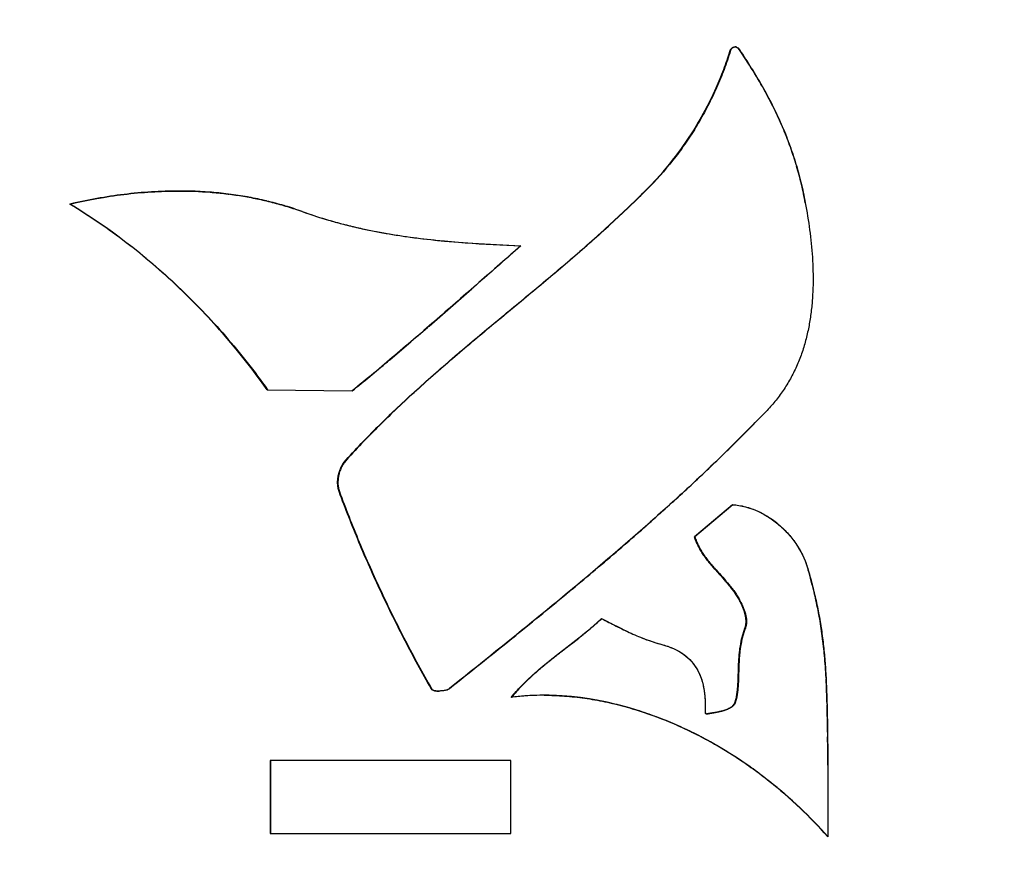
# Model space of a CAD drawing. Header units: inches. Extents: x 0 to 34, y 0 to 22.
# Tile 21 of 37: x 12.916 to 13.124, y 17.643 to 17.819. Entities that reach past the tile are written whole.
import ezdxf

# ---------------------------------------------------------------- set-up
doc = ezdxf.new("R2010")
doc.units = ezdxf.units.IN
doc.header["$LTSCALE"] = 1.87
doc.header["$MEASUREMENT"] = 0
doc.layers.get('0').update_dxf_attribs({"linetype": 'CONTINUOUS'})
doc.layers.add('DIMENSIONS', color=7, linetype='CONTINUOUS')
doc.styles.get("Standard").update_dxf_attribs({"font": 'txt', "width": 0.8})
doc.dimstyles.new('DIMSTYLE_1', dxfattribs={"dimtxt": 0.125, "dimasz": 0.18, "dimexe": 0.125, "dimexo": 0.0625, "dimgap": 0.0625, "dimtad": 0, "dimtih": 1, "dimtoh": 1, "dimzin": 0, "dimdsep": 46, "dimtxsty": 'STANDARD', "dimblk": '_FILLED', "dimblk1": '_FILLED', "dimblk2": '_FILLED', "dimcen": 0.09, "dimazin": 0, "dimtp": 0.01, "dimtm": 0.01, "dimtfac": 1, "dimtofl": 0, "dimtmove": 0, "dimatfit": 3, "dimldrblk": '_FILLED', "dimfxl": 1, "dimtolj": 1, "dimtzin": 0, "dimarcsym": 0})

# ---------------------------------------------------------------- blocks, each defined once
blk = doc.blocks.new('_FILLED')
at = {"color": 0, "linetype": 'BYBLOCK'}
blk.add_solid([(0, 0), (-1, 0.1736111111), (-1, -0.1736111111)], dxfattribs=at)
blk = doc.blocks.new('*D23')
at = {"layer": 'DIMENSIONS', "color": 2, "linetype": 'CONTINUOUS'}
for p, q in [((13.4374923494, 18.0679691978), (10.8619420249, 18.0679691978)), ((10.9869420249, 18.0679691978), (10.9869420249, 17.5988747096)), ((10.9869420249, 16.8797802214), (10.9869420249, 17.3488747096)), ((13.4374923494, 16.8797802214), (10.8619420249, 16.8797802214))]:
    blk.add_line(p, q, dxfattribs=at)
at = {"layer": 'DIMENSIONS', "color": 2, "linetype": 'CONTINUOUS', "xscale": 0.18, "yscale": 0.18, "zscale": 0.18}
for p, rotation in [((10.9869420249, 18.0679691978), 90), ((10.9869420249, 16.8797802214), 270)]:
    blk.add_blockref('_FILLED', p, dxfattribs=dict(at, rotation=rotation))
at = {"layer": 'DIMENSIONS', "color": 2, "linetype": 'CONTINUOUS', "insert": (10.9869420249, 17.5363747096), "char_height": 0.125, "width": 1.525, "attachment_point": 2, "line_spacing_factor": 0.9}
blk.add_mtext('(30.18{\\ftxt.shx;\\W1.000000;\\H0.125000; }[1.188])', dxfattribs=at)

msp = doc.modelspace()

# ---------------------------------------------------------------- linework, layer by layer
at = {"color": 7, "linetype": 'CONTINUOUS'}
for p, q in [((13.0657559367, 17.8128286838), (13.0658212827, 17.8128286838)), ((13.0668997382, 17.8136268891), (13.0674606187, 17.8133835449)), ((13.0487423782, 17.7841553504), (13.0488077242, 17.7841553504)), ((12.9261559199, 17.780399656), (12.9262212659, 17.780399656)), ((12.9678836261, 17.7411489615), (12.9679489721, 17.7411489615)), ((12.9678836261, 17.7411489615), (12.9858437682, 17.740907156)), ((12.984541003, 17.7263068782), (12.984606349, 17.7263068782)), ((12.9830691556, 17.7196370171), (12.9831345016, 17.7196370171)), ((13.066238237, 17.7168472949), (13.0582179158, 17.7100786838)), ((13.0662967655, 17.7168415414), (13.0582832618, 17.7100786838)), ((13.0582179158, 17.7100786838), (13.0582832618, 17.7100786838)), ((13.0678084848, 17.6964797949), (13.0678738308, 17.6964797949)), ((13.0688964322, 17.6907395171), (13.0689617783, 17.6907395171)), ((13.0025274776, 17.6779714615), (13.0025928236, 17.6779714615)), ((13.0195348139, 17.6761298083), (13.0194703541, 17.6761214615)), ((13.0195350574, 17.6761279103), (13.0194703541, 17.6761214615)), ((13.0668452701, 17.6751825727), (13.0669106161, 17.6751825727)), ((13.0604838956, 17.6728575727), (13.0608056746, 17.6726463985)), ((12.9684989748, 17.6627367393), (12.9684989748, 17.6473589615)), ((13.0194066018, 17.6627367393), (12.9684989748, 17.6627367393)), ((12.9685643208, 17.6627367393), (12.9685643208, 17.6473589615)), ((13.0194066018, 17.6473589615), (13.0194066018, 17.6627367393)), ((12.9684989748, 17.6473589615), (13.0194066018, 17.6473589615))]:
    msp.add_line(p, q, dxfattribs=at)
at = {"color": 40, "linetype": 'CONTINUOUS'}
for p, q in [((13.0669478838, 17.8136258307), (13.0670575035, 17.8136148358)), ((13.0673282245, 17.8135141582), (13.0674058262, 17.8134501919)), ((13.0706036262, 17.808539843), (13.0706665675, 17.808437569)), ((13.0731716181, 17.8041403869), (13.0732128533, 17.8040653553)), ((13.0752709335, 17.8000840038), (13.0753301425, 17.7999614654)), ((13.0770114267, 17.7962293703), (13.0770798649, 17.7960654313)), ((13.078497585, 17.7923941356), (13.0785552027, 17.7922320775)), ((13.0797634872, 17.7885216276), (13.079804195, 17.788384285)), ((13.0808132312, 17.7846104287), (13.0808339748, 17.784523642)), ((12.9596267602, 17.7825219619), (12.9597616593, 17.7825049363)), ((12.9677514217, 17.7810547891), (12.9677847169, 17.7810468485)), ((12.9801634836, 17.7772133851), (12.9801990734, 17.7772026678)), ((12.9852502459, 17.7758215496), (12.9853884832, 17.7757875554)), ((12.9908019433, 17.7746057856), (12.9910009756, 17.7745675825)), ((12.9969976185, 17.7735694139), (12.9972747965, 17.773529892)), ((13.0042130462, 17.7727009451), (13.0043367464, 17.772688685)), ((13.0123083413, 17.7720441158), (13.0125123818, 17.7720308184)), ((13.0125123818, 17.7720308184), (13.0214868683, 17.7715481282)), ((13.0021005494, 17.7546171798), (13.0017300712, 17.7542965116)), ((12.9937887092, 17.7474988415), (12.9932814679, 17.7470705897)), ((13.0667942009, 17.7299285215), (13.066307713, 17.7294476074)), ((13.0595173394, 17.7228962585), (13.0588287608, 17.7222478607)), ((13.0515435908, 17.7155494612), (13.0505655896, 17.7146709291)), ((13.0423397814, 17.707446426), (13.0416370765, 17.7068415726)), ((13.0317008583, 17.6984571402), (13.0310950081, 17.6979547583)), ((13.083492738, 17.698369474), (13.0835288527, 17.6982187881)), ((13.0385711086, 17.6927686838), (13.0416018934, 17.6912187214)), ((13.0416018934, 17.6912187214), (13.0416232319, 17.6912079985)), ((13.0416232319, 17.6912079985), (13.0443974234, 17.6898642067)), ((13.0443974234, 17.6898642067), (13.0444383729, 17.6898453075)), ((13.0851636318, 17.6896291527), (13.0851699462, 17.6895833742)), ((13.0196974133, 17.6886422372), (13.0195794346, 17.6885469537)), ((13.0469607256, 17.6887522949), (13.0469717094, 17.6887478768)), ((13.0492360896, 17.6879115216), (13.0492932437, 17.6878924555)), ((13.086020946, 17.680272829), (13.0860325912, 17.6800524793)), ((13.0045443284, 17.6774662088), (13.0042051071, 17.6774551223)), ((13.004552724, 17.6774665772), (13.0045443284, 17.6774662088)), ((13.0048973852, 17.6774880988), (13.004552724, 17.6774665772)), ((13.0049066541, 17.6774888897), (13.0048973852, 17.6774880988)), ((13.0264535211, 17.6765619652), (13.0262029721, 17.6765616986)), ((13.0862361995, 17.6746969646), (13.0862424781, 17.6744561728)), ((13.0606432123, 17.6726634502), (13.0607940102, 17.6726464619)), ((13.0608056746, 17.6726463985), (13.0609061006, 17.6726503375)), ((13.086346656, 17.6687783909), (13.0863581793, 17.6677389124)), ((13.0863929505, 17.6618140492), (13.086393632, 17.6615296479)), ((13.086393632, 17.6615296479), (13.0863995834, 17.6545207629))]:
    msp.add_line(p, q, dxfattribs=at)
for centre, radius, start, end in [((13.0668999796, 17.8125425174), 0.0010843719, 87.4680261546, 90.0437598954), ((13.0669222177, 17.8127687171), 0.0008568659, 78.5112310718, 80.9158791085), ((13.0670695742, 17.8131179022), 0.0004727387, 34.1888756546, 44.6604249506), ((12.9610543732, 17.7408965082), 0.128750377, 31.6940696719, 34.2638319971), ((12.9827475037, 17.7543062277), 0.1032471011, 28.8598541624, 31.6204056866), ((12.9963785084, 17.7618247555), 0.0876800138, 25.8712815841, 28.800321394), ((13.0057687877, 17.7663797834), 0.0772431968, 22.7329458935, 25.769553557), ((13.0066144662, 17.7667448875), 0.0763221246, 19.6373555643, 22.5921194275), ((13.0069464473, 17.7668611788), 0.075970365, 16.5658473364, 19.5091769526), ((13.0077226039, 17.7670896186), 0.0751612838, 13.4802110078, 16.458430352), ((12.9491687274, 17.6936337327), 0.0895270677, 89.8362209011, 89.9999752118), ((12.9491715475, 17.6942977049), 0.0888630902, 89.1929147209, 89.8368154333), ((12.9491833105, 17.6951718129), 0.0879889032, 88.7645601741, 89.1925561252), ((12.9492561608, 17.6977371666), 0.085422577, 85.9454382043, 88.776312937), ((13.008907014, 17.767371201), 0.0739438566, 10.359436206, 13.4128304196), ((12.949403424, 17.7000646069), 0.0830905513, 85.7216776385, 85.9332534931), ((12.9495844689, 17.7022617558), 0.0808860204, 82.8681196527, 85.7334574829), ((12.9501559, 17.7066992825), 0.0764118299, 79.7937296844, 82.7782194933), ((12.9503636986, 17.7078717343), 0.0752211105, 79.5746154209, 79.7912624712), ((12.9505324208, 17.7087491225), 0.074327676, 76.6049781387, 79.5801417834), ((12.9509342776, 17.7104338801), 0.0725956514, 73.594954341, 76.5784587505), ((12.9511932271, 17.7113398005), 0.0716534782, 73.3414438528, 73.5889987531), ((12.9514697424, 17.712237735), 0.0707139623, 70.3314113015, 73.3475216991), ((13.0089007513, 17.8726409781), 0.0996607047, 250.2786144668, 253.2407391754), ((13.0100648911, 17.8765037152), 0.1036950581, 253.2607964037, 256.154532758), ((13.0114246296, 17.8820642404), 0.1094194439, 256.2345341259, 259.1362761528), ((13.0155992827, 17.903833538), 0.1315855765, 259.2258735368, 261.873128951), ((13.020682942, 17.9400041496), 0.1681119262, 261.9960463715, 264.3777241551), ((13.0278165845, 18.013455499), 0.2419089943, 264.4300668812, 266.3243754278), ((15.8767185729, 14.4962177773), 4.3451279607, 131.0799173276, 131.2613941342), ((11.610199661, 19.35997095), 2.124746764, 310.9264935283, 311.2494434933), ((12.4485769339, 18.3924787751), 0.8445442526, 310.2083671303, 310.9175537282), ((12.6622247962, 18.1390025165), 0.5130391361, 309.1082896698, 310.1870782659), ((12.7910018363, 18.0085247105), 0.3920169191, 314.7102286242, 316.115757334), ((12.7699634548, 18.0298091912), 0.4219443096, 313.332984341, 314.614261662), ((12.7432524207, 18.0581573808), 0.4608943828, 311.9820418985, 313.2123520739), ((12.6695490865, 18.140200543), 0.571182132, 310.7428484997, 311.8410626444), ((12.5504568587, 18.2788493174), 0.7539568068, 309.6645167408, 310.6525231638), ((12.9665868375, 17.6701620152), 0.1202607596, 13.5652441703, 15.8582338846), ((12.2774052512, 18.6087646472), 1.1822110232, 308.8942281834, 309.6075540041), ((12.9890659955, 17.6755866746), 0.0971362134, 10.9601862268, 13.4733802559), ((12.9974683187, 17.6772724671), 0.0885666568, 10.7068748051, 10.9229650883), ((13.0032741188, 17.6783320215), 0.0826650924, 7.8547043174, 10.7328799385), ((12.9888774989, 17.6764113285), 0.0971891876, 5.2403497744, 7.7892654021), ((11.0866503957, 20.0858896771), 3.0795237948, 308.5650585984, 308.8785314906), ((13.0621598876, 17.7263854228), 0.0405865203, 248.024054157, 251.4322450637), ((13.0596513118, 17.7189325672), 0.032722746, 251.5461741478, 255.2502774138), ((12.9750701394, 17.6750499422), 0.1110632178, 5.1101438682, 5.2891608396), ((12.9550547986, 17.6733910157), 0.1311468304, 3.0079265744, 5.0531540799), ((12.8772433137, 17.6694330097), 0.2090591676, 1.442817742, 2.9116769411), ((13.0039503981, 17.6863441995), 0.0088924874, 270.075646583, 270.9567582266), ((13.0038760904, 17.6909574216), 0.0135063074, 270.9451632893, 271.395876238), ((13.0050697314, 17.6797884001), 0.0022486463, 293.0428372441, 293.2624064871), ((13.0051290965, 17.6796575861), 0.0021050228, 293.1841528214, 301.2429324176), ((13.0051731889, 17.6795805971), 0.002016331, 301.3064076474, 301.5749509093), ((13.005185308, 17.6795614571), 0.0019936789, 301.5662436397, 308.7938174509), ((13.0261774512, 17.6245060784), 0.0520493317, 94.1998242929, 97.4037434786), ((13.0262764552, 17.6232959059), 0.053263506, 93.8922730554, 94.2107006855), ((13.0263541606, 17.6219962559), 0.0545654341, 90.819917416, 93.8810429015), ((13.0263866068, 17.6204723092), 0.05608969, 90.1875837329, 90.8307816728), ((13.0606401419, 17.6728306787), 0.0001540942, 205.8214728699, 222.8524538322), ((12.6823940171, 17.6642063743), 0.4039785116, 0.6484573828, 1.4538724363), ((13.0608056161, 17.6737080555), 0.001061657, 269.373638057, 270.0031581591), ((12.3103706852, 17.6602223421), 0.7760238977, 0.1175197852, 0.5549758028), ((14.1383386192, 17.6544026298), 1.0519390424, 179.993565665, 180.4235924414)]:
    msp.add_arc(centre, radius, start, end, dxfattribs=at)
at = {"color": 7, "linetype": 'CONTINUOUS'}
msp.add_arc((13.0263293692, 17.6229411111), 0.0536209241, 89.9370104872, 97.2797840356, dxfattribs=at)
for points, knots in [([(13.0487423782, 17.7841553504), (13.0506993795, 17.7861448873), (13.0534510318, 17.7893312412), (13.0567176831, 17.7938867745), (13.0589726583, 17.7974587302), (13.0610167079, 17.801156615), (13.0628409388, 17.8049607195), (13.0644360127, 17.8088506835), (13.065343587, 17.811496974), (13.0657559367, 17.8128286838)], [0, 0, 0, 0, 0.2488541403, 0.3741382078, 0.499693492, 0.6252952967, 0.7507064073, 0.8756862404, 1, 1, 1, 1]), ([(13.0658212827, 17.8128286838), (13.065408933, 17.811496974), (13.0645013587, 17.8088506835), (13.0629062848, 17.8049607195), (13.0610820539, 17.801156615), (13.0590380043, 17.7974587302), (13.0567830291, 17.7938867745), (13.0535163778, 17.7893312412), (13.0507647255, 17.7861448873), (13.0488077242, 17.7841553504)], [0, 0, 0, 0, 0.1243137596, 0.2492935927, 0.3747047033, 0.500306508, 0.6258617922, 0.7511458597, 1, 1, 1, 1]), ([(13.0657559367, 17.8128286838), (13.0657728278, 17.8128831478), (13.0658130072, 17.8129903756), (13.0658965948, 17.8131419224), (13.0659884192, 17.813255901), (13.0660758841, 17.8133374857), (13.0661500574, 17.8133942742), (13.0662312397, 17.8134457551), (13.0663481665, 17.8135073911), (13.0665047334, 17.8135686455), (13.0667003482, 17.8136152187), (13.0668338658, 17.8136268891), (13.0668997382, 17.8136268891)], [0, 0, 0, 0, 0.1142749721, 0.2287269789, 0.3454383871, 0.4057865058, 0.4681015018, 0.5323606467, 0.5982029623, 0.7327627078, 0.8679910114, 1, 1, 1, 1]), ([(13.0668855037, 17.8136241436), (13.0668223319, 17.8136198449), (13.0666956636, 17.813601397), (13.0665118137, 17.8135485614), (13.066366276, 17.8134847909), (13.0662585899, 17.8134226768), (13.0661842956, 17.8133716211), (13.0661167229, 17.8133158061), (13.0660368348, 17.8132363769), (13.0659526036, 17.8131266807), (13.0658751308, 17.8129822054), (13.0658373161, 17.8128803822), (13.0658212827, 17.8128286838)], [0, 0, 0, 0, 0.1340011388, 0.2697907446, 0.4037825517, 0.4690623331, 0.5326672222, 0.594334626, 0.6542771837, 0.7707987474, 0.8854485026, 1, 1, 1, 1]), ([(13.0674606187, 17.8133835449), (13.068301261, 17.8121470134), (13.0699457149, 17.809647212), (13.0722712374, 17.8058074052), (13.0744249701, 17.8018663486), (13.0763735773, 17.797816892), (13.0780816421, 17.7936568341), (13.0795423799, 17.7894018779), (13.0807478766, 17.7850700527), (13.08137658, 17.7821398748), (13.0816455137, 17.7806679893)], [0, 0, 0, 0, 0.1248410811, 0.2497740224, 0.3747101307, 0.4996800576, 0.6247888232, 0.7499631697, 0.8750728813, 1, 1, 1, 1]), ([(12.9261559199, 17.780399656), (12.9280326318, 17.7808400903), (12.9318180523, 17.7816250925), (12.9375588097, 17.7824942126), (12.9433509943, 17.7830350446), (12.9472300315, 17.7831608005), (12.9491686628, 17.7831608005)], [0, 0, 0, 0, 0.2489961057, 0.4990826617, 0.7495920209, 1, 1, 1, 1]), ([(12.9491686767, 17.7831607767), (12.9472354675, 17.7831593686), (12.9433674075, 17.7830315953), (12.9375917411, 17.782489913), (12.9318673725, 17.7816219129), (12.9280926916, 17.7808388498), (12.9262212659, 17.780399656)], [0, 0, 0, 0, 0.2504117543, 0.5009209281, 0.7510051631, 1, 1, 1, 1]), ([(12.9491686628, 17.7831608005), (12.9513917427, 17.7831608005), (12.9547264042, 17.7830368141), (12.9591467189, 17.7826040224), (12.9624398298, 17.7821416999), (12.965706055, 17.7815367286), (12.9689391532, 17.7807872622), (12.9721323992, 17.7798923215), (12.9742307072, 17.7791977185), (12.9752705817, 17.778825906)], [0, 0, 0, 0, 0.2508389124, 0.3760234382, 0.5010444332, 0.6259350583, 0.7507131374, 0.8753920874, 1, 1, 1, 1]), ([(12.984541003, 17.7263068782), (12.9869604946, 17.7289760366), (12.9907185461, 17.7328657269), (12.9959171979, 17.7378580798), (13.0012245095, 17.7427393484), (13.0080243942, 17.7486590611), (13.0163304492, 17.7555892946), (13.0246727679, 17.7624717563), (13.032941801, 17.7694319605), (13.0396808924, 17.7754025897), (13.0449208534, 17.7803397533), (13.0474803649, 17.7828714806), (13.0487423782, 17.7841553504)], [0, 0, 0, 0, 0.1249730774, 0.1874918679, 0.2500246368, 0.3750944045, 0.5001963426, 0.625280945, 0.7502666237, 0.8751290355, 0.9375480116, 1, 1, 1, 1]), ([(13.0488077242, 17.7841553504), (13.0475457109, 17.7828714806), (13.0449861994, 17.7803397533), (13.0397462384, 17.7754025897), (13.033007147, 17.7694319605), (13.0247381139, 17.7624717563), (13.0163957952, 17.7555892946), (13.0080897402, 17.7486590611), (13.0012898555, 17.7427393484), (12.9959825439, 17.7378580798), (12.9907838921, 17.7328657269), (12.9870258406, 17.7289760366), (12.984606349, 17.7263068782)], [0, 0, 0, 0, 0.0624519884, 0.1248709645, 0.2497333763, 0.374719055, 0.4998036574, 0.6249055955, 0.7499753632, 0.8125081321, 0.8750269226, 1, 1, 1, 1]), ([(12.9678836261, 17.7411489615), (12.9664972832, 17.7431007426), (12.9636238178, 17.746945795), (12.9590342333, 17.7525068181), (12.9541680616, 17.7578519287), (12.9490400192, 17.7629557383), (12.9436646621, 17.7677930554), (12.9380564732, 17.7723386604), (12.9322302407, 17.7765671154), (12.9282017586, 17.7791633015), (12.9261559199, 17.780399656)], [0, 0, 0, 0, 0.1245232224, 0.2495595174, 0.3749006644, 0.5003500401, 0.6257277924, 0.7508762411, 0.8756655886, 1, 1, 1, 1]), ([(12.9262212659, 17.780399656), (12.9282671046, 17.7791633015), (12.9322955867, 17.7765671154), (12.9381218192, 17.7723386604), (12.9437300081, 17.7677930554), (12.9491053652, 17.7629557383), (12.9542334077, 17.7578519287), (12.9590995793, 17.7525068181), (12.9636891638, 17.746945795), (12.9665626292, 17.7431007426), (12.9679489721, 17.7411489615)], [0, 0, 0, 0, 0.1243344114, 0.2491237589, 0.3742722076, 0.4996499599, 0.6250993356, 0.7504404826, 0.8754767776, 1, 1, 1, 1]), ([(13.0816455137, 17.7806679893), (13.0819914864, 17.7787661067), (13.082608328, 17.7749430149), (13.0831064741, 17.770125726), (13.0832868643, 17.7662563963), (13.0832988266, 17.7633552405), (13.083173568, 17.7604592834), (13.0829431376, 17.758055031), (13.0826766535, 17.7561415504), (13.0823524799, 17.7542360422), (13.0818334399, 17.7518751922), (13.0810101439, 17.7490937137), (13.0799681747, 17.7463835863), (13.0786926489, 17.743771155), (13.077194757, 17.741277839), (13.0754867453, 17.7389287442), (13.0742128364, 17.7374723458), (13.0735448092, 17.736777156)], [0, 0, 0, 0, 0.1249570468, 0.250226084, 0.312798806, 0.3752837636, 0.4376967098, 0.5000965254, 0.5313233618, 0.562563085, 0.6250244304, 0.6874485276, 0.7498985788, 0.8124894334, 0.8751323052, 0.9376776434, 1, 1, 1, 1]), ([(12.9752705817, 17.778825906), (12.9771116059, 17.7781655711), (12.9799041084, 17.7772576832), (12.9836735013, 17.7762091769), (12.9865213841, 17.7755025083), (12.9893866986, 17.774874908), (12.9932270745, 17.7741362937), (12.9980611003, 17.7733824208), (13.0038960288, 17.7727027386), (13.011703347, 17.7720335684), (13.0175737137, 17.771727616), (13.0214868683, 17.7715481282)], [0, 0, 0, 0, 0.124914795, 0.1873947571, 0.249857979, 0.3122888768, 0.3747091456, 0.4996027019, 0.6246461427, 0.7498168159, 1, 1, 1, 1]), ([(13.0214868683, 17.7715481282), (13.0185318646, 17.7689766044), (13.0126401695, 17.7638125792), (13.0052729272, 17.7573606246), (12.9993486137, 17.7522342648), (12.9948830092, 17.7484156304), (12.9903881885, 17.7446315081), (12.9873643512, 17.7421414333), (12.9858437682, 17.740907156)], [0, 0, 0, 0, 0.2500061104, 0.5000118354, 0.6250103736, 0.7500077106, 0.8750064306, 1, 1, 1, 1]), ([(13.0735448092, 17.736777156), (13.0709665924, 17.7340957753), (13.0657310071, 17.728808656), (13.0576658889, 17.7210954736), (13.049410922, 17.7135872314), (13.0381962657, 17.7038087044), (13.0238709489, 17.6919421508), (13.0122482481, 17.6826502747), (13.0064343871, 17.6780075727)], [0, 0, 0, 0, 0.1250022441, 0.2500029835, 0.374975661, 0.4999523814, 0.7499782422, 1, 1, 1, 1]), ([(12.9830691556, 17.7196370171), (12.9830187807, 17.7197739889), (12.9829312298, 17.720053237), (12.9828064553, 17.7206271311), (12.98275253, 17.7212168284), (12.9827570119, 17.7218100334), (12.9827993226, 17.7224080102), (12.982921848, 17.723151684), (12.9831744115, 17.7240201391), (12.9835282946, 17.7248492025), (12.9839789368, 17.7256210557), (12.9843438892, 17.7260891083), (12.984541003, 17.7263068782)], [0, 0, 0, 0, 0.0613539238, 0.1228106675, 0.2466544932, 0.3092116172, 0.372103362, 0.498516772, 0.625226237, 0.7514517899, 0.8765154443, 1, 1, 1, 1]), ([(12.984606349, 17.7263068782), (12.9844092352, 17.7260891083), (12.9840442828, 17.7256210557), (12.9835936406, 17.7248492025), (12.9832397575, 17.7240201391), (12.982987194, 17.723151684), (12.9828646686, 17.7224080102), (12.9828223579, 17.7218100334), (12.982817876, 17.7212168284), (12.9828718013, 17.7206271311), (12.9829965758, 17.720053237), (12.9830841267, 17.7197739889), (12.9831345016, 17.7196370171)], [0, 0, 0, 0, 0.1234845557, 0.2485482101, 0.374773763, 0.501483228, 0.627896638, 0.6907883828, 0.7533455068, 0.8771893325, 0.9386460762, 1, 1, 1, 1]), ([(13.0025274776, 17.6779714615), (13.0006329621, 17.6813048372), (12.9969585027, 17.688040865), (12.9918617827, 17.6983630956), (12.9871986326, 17.7088905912), (12.984392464, 17.7160362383), (12.9830691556, 17.7196370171)], [0, 0, 0, 0, 0.2498632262, 0.4998970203, 0.7499993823, 1, 1, 1, 1]), ([(12.9831345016, 17.7196370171), (12.98445781, 17.7160362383), (12.9872639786, 17.7088905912), (12.9919271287, 17.6983630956), (12.9970238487, 17.688040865), (13.0006983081, 17.6813048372), (13.0025928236, 17.6779714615)], [0, 0, 0, 0, 0.2500006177, 0.5001029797, 0.7501367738, 1, 1, 1, 1]), ([(13.066238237, 17.7168472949), (13.0666980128, 17.7168214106), (13.0676173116, 17.7167208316), (13.0689774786, 17.7164338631), (13.070313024, 17.7160201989), (13.0720542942, 17.7153108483), (13.0737110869, 17.7143866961), (13.0752548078, 17.7132870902), (13.0763526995, 17.7123802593), (13.0773814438, 17.7114010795), (13.0786510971, 17.710011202), (13.0800448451, 17.708123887), (13.0811571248, 17.7060671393), (13.0818585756, 17.7043488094), (13.0821445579, 17.7034683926), (13.0822705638, 17.7030242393)], [0, 0, 0, 0, 0.0615089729, 0.1232657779, 0.1854123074, 0.2479940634, 0.3741654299, 0.4376004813, 0.5010013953, 0.5641925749, 0.6271436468, 0.7522729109, 0.876495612, 0.9383337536, 1, 1, 1, 1]), ([(13.0678084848, 17.6964797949), (13.0676509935, 17.6967888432), (13.067312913, 17.6973941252), (13.0667472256, 17.6982658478), (13.066134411, 17.6991051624), (13.0652657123, 17.7001920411), (13.0641104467, 17.7015025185), (13.0629277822, 17.7027924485), (13.0619987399, 17.7038433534), (13.0613207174, 17.7046469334), (13.0606709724, 17.7054726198), (13.0600592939, 17.7063269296), (13.0594965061, 17.7072142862), (13.058992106, 17.7081352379), (13.0585570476, 17.709088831), (13.0583205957, 17.7097459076), (13.0582179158, 17.7100786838)], [0, 0, 0, 0, 0.0621213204, 0.1240389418, 0.1860068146, 0.248164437, 0.3731661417, 0.4987730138, 0.5616015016, 0.6243631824, 0.6870496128, 0.7497234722, 0.8124581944, 0.8751248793, 0.9376290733, 1, 1, 1, 1]), ([(13.0582832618, 17.7100786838), (13.0583859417, 17.7097459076), (13.0586223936, 17.709088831), (13.059057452, 17.7081352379), (13.0595618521, 17.7072142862), (13.0601246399, 17.7063269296), (13.0607363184, 17.7054726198), (13.0613860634, 17.7046469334), (13.0620640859, 17.7038433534), (13.0629931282, 17.7027924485), (13.0641757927, 17.7015025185), (13.0653310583, 17.7001920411), (13.066199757, 17.6991051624), (13.0668125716, 17.6982658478), (13.067378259, 17.6973941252), (13.0677163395, 17.6967888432), (13.0678738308, 17.6964797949)], [0, 0, 0, 0, 0.0623709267, 0.1248751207, 0.1875418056, 0.2502765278, 0.3129503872, 0.3756368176, 0.4383984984, 0.5012269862, 0.6268338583, 0.751835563, 0.8139931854, 0.8759610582, 0.9378786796, 1, 1, 1, 1]), ([(13.0822705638, 17.7030242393), (13.082592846, 17.7018862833), (13.0830542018, 17.7001726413), (13.0836157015, 17.697874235), (13.0840076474, 17.6961433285), (13.0843678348, 17.694405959), (13.084639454, 17.6929528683), (13.0848383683, 17.691787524), (13.0850244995, 17.6906204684), (13.0852333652, 17.6891580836), (13.0854490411, 17.687398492), (13.08563269, 17.6856348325), (13.0857873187, 17.6838677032), (13.0859159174, 17.6820976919), (13.0860214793, 17.6803253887), (13.0861069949, 17.6785513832), (13.0861754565, 17.6767762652), (13.086229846, 17.6750006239), (13.0862731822, 17.6732250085), (13.0863083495, 17.6714497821), (13.0863361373, 17.6696750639), (13.0863645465, 17.6673097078), (13.0863860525, 17.6643538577), (13.0863964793, 17.6608076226), (13.0863985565, 17.6572621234), (13.0863995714, 17.6525348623), (13.0864089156, 17.648989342), (13.0864283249, 17.6466256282)], [0, 0, 0, 0, 0.0625047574, 0.0937713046, 0.1250355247, 0.1562915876, 0.187535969, 0.2031535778, 0.2187681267, 0.2499916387, 0.2812166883, 0.3124506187, 0.3436978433, 0.3749601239, 0.4062368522, 0.43752533, 0.4688210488, 0.5001179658, 0.5314087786, 0.5626874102, 0.5939543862, 0.6252114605, 0.6877020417, 0.7501703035, 0.812625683, 0.8750767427, 1, 1, 1, 1]), ([(13.0688964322, 17.6907395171), (13.0689400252, 17.6908523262), (13.0690152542, 17.6910820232), (13.0690930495, 17.6914357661), (13.0691376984, 17.6917955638), (13.0691564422, 17.6922841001), (13.069108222, 17.6929050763), (13.0689580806, 17.6936480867), (13.0687350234, 17.6943850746), (13.0683688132, 17.6953395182), (13.0680381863, 17.6960297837), (13.0678084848, 17.6964797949)], [0, 0, 0, 0, 0.0603502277, 0.1203606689, 0.1804768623, 0.2410241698, 0.3640827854, 0.4901771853, 0.6186194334, 0.7478756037, 1, 1, 1, 1]), ([(13.0678738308, 17.6964797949), (13.0681035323, 17.6960297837), (13.0684341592, 17.6953395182), (13.0688003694, 17.6943850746), (13.0690234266, 17.6936480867), (13.069173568, 17.6929050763), (13.0692217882, 17.6922841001), (13.0692030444, 17.6917955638), (13.0691583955, 17.6914357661), (13.0690806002, 17.6910820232), (13.0690053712, 17.6908523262), (13.0689617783, 17.6907395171)], [0, 0, 0, 0, 0.2521243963, 0.3813805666, 0.5098228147, 0.6359172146, 0.7589758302, 0.8195231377, 0.8796393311, 0.9396497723, 1, 1, 1, 1]), ([(13.0194703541, 17.6761214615), (13.0198033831, 17.6765300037), (13.0204876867, 17.6773309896), (13.0219210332, 17.6788732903), (13.0238197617, 17.6807006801), (13.0262193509, 17.6827679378), (13.0286986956, 17.6847537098), (13.0312165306, 17.6867011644), (13.0337318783, 17.6886534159), (13.0362035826, 17.6906534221), (13.0377967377, 17.6920492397), (13.0385711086, 17.6927686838)], [0, 0, 0, 0, 0.0622998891, 0.1244717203, 0.2488105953, 0.3735295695, 0.4987225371, 0.6242283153, 0.7497656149, 0.8750648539, 1, 1, 1, 1]), ([(13.0386005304, 17.6927353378), (13.0378272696, 17.6920182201), (13.0362367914, 17.6906266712), (13.0337700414, 17.6886320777), (13.0312602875, 17.6866845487), (13.0287484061, 17.6847414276), (13.0262750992, 17.6827599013), (13.0238813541, 17.6806971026), (13.0219870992, 17.6788738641), (13.0205569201, 17.6773352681), (13.0198740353, 17.6765362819), (13.0195416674, 17.6761287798)], [0, 0, 0, 0, 0.1249396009, 0.2502423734, 0.3757803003, 0.5012842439, 0.6264745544, 0.7511916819, 0.8755299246, 0.937701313, 1, 1, 1, 1]), ([(13.0385711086, 17.6927686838), (13.03960265, 17.6922381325), (13.0416646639, 17.6911713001), (13.0442742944, 17.6899010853), (13.0464002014, 17.6889711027), (13.0480142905, 17.6883307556), (13.0496521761, 17.6877599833), (13.0507614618, 17.6874346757), (13.0513201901, 17.6872881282)], [0, 0, 0, 0, 0.2502465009, 0.500867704, 0.6259365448, 0.7507577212, 0.8753868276, 1, 1, 1, 1]), ([(13.0668452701, 17.6751825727), (13.0669300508, 17.6754974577), (13.0670757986, 17.6761331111), (13.0672328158, 17.6770984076), (13.067339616, 17.6780714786), (13.067408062, 17.6790509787), (13.0674499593, 17.6800356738), (13.0674770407, 17.6810243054), (13.0674970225, 17.6818500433), (13.0675172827, 17.6825115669), (13.0675424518, 17.683173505), (13.0675851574, 17.6840001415), (13.067659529, 17.6849894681), (13.0677623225, 17.6859739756), (13.0679439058, 17.6872747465), (13.0682038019, 17.6885606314), (13.0685630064, 17.6898181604), (13.068778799, 17.6904348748), (13.0688964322, 17.6907395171)], [0, 0, 0, 0, 0.0620785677, 0.1240258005, 0.186080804, 0.2483655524, 0.3109121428, 0.3736908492, 0.4366377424, 0.4681516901, 0.4996814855, 0.5627393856, 0.625714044, 0.688528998, 0.7511381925, 0.8757131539, 0.9378327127, 1, 1, 1, 1]), ([(13.0689617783, 17.6907395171), (13.068844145, 17.6904348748), (13.0686283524, 17.6898181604), (13.0682691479, 17.6885606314), (13.0680092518, 17.6872747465), (13.0678276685, 17.6859739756), (13.067724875, 17.6849894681), (13.0676505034, 17.6840001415), (13.0676077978, 17.683173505), (13.0675826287, 17.6825115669), (13.0675623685, 17.6818500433), (13.0675423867, 17.6810243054), (13.0675153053, 17.6800356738), (13.067473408, 17.6790509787), (13.067404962, 17.6780714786), (13.0672981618, 17.6770984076), (13.0671411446, 17.6761331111), (13.0669953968, 17.6754974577), (13.0669106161, 17.6751825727)], [0, 0, 0, 0, 0.0621672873, 0.1242868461, 0.2488618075, 0.311471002, 0.374285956, 0.4372606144, 0.5003185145, 0.5318483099, 0.5633622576, 0.6263091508, 0.6890878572, 0.7516344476, 0.813919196, 0.8759741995, 0.9379214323, 1, 1, 1, 1]), ([(13.0513201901, 17.6872881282), (13.0516966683, 17.6871882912), (13.0524453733, 17.6869657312), (13.0535427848, 17.6865536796), (13.0544270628, 17.6861351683), (13.0551070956, 17.6857506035), (13.0556012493, 17.6854361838), (13.0560773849, 17.6850944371), (13.0565332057, 17.6847249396), (13.056967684, 17.684329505), (13.0575163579, 17.6837702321), (13.0580170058, 17.6831657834), (13.0584636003, 17.6825234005), (13.0587700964, 17.6820245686), (13.059046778, 17.6815098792), (13.0593769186, 17.6808046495), (13.0597207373, 17.6798898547), (13.0600325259, 17.6787547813), (13.0602556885, 17.6775917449), (13.0604016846, 17.6764110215), (13.0604818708, 17.6752227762), (13.0605074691, 17.6740372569), (13.0604954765, 17.6732492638), (13.0604838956, 17.6728575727)], [0, 0, 0, 0, 0.0620917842, 0.124417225, 0.1867060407, 0.217816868, 0.2489144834, 0.280031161, 0.3111972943, 0.3424042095, 0.3736334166, 0.4360473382, 0.4672108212, 0.4983078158, 0.529327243, 0.5603145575, 0.6223903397, 0.6848447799, 0.7477529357, 0.8110148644, 0.8743905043, 0.9375301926, 1, 1, 1, 1]), ([(13.0039561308, 17.6774517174), (13.0038825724, 17.6774517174), (13.0037367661, 17.6774538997), (13.0035213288, 17.677467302), (13.0033136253, 17.6774943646), (13.0031171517, 17.677538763), (13.0029353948, 17.6776043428), (13.0027984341, 17.677680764), (13.0027017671, 17.6777558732), (13.0026358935, 17.6778195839), (13.0025768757, 17.6778913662), (13.0025430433, 17.677943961), (13.0025274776, 17.6779714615)], [0, 0, 0, 0, 0.1384220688, 0.2743359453, 0.4059825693, 0.5321807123, 0.6526491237, 0.7684488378, 0.8254955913, 0.8826301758, 0.9405349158, 1, 1, 1, 1]), ([(13.0025928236, 17.6779714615), (13.0026078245, 17.6779449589), (13.0026403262, 17.6778942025), (13.0026967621, 17.6778246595), (13.0027595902, 17.6777626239), (13.0028515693, 17.677689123), (13.0029816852, 17.6776135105), (13.0031545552, 17.6775473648), (13.00334163, 17.6775014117), (13.0035397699, 17.6774721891), (13.003745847, 17.6774563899), (13.0038855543, 17.6774527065), (13.0039561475, 17.6774520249)], [0, 0, 0, 0, 0.0597543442, 0.117970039, 0.1753881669, 0.2326546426, 0.3486314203, 0.4689165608, 0.5946905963, 0.7258648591, 0.8614789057, 1, 1, 1, 1]), ([(13.0064343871, 17.6780075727), (13.0063545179, 17.6779433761), (13.0061860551, 17.6778282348), (13.0059108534, 17.6776957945), (13.0056194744, 17.677600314), (13.0053130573, 17.6775351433), (13.0049923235, 17.6774937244), (13.0047162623, 17.6774739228), (13.0044888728, 17.6774635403), (13.0043135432, 17.6774578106), (13.0041356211, 17.6774532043), (13.0040161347, 17.6774517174), (13.0039561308, 17.6774517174)], [0, 0, 0, 0, 0.1187365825, 0.2353169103, 0.3527638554, 0.4731727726, 0.5977921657, 0.7272072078, 0.7937671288, 0.861547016, 0.9304715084, 1, 1, 1, 1]), ([(13.0864283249, 17.6466256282), (13.0845305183, 17.6487517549), (13.0805548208, 17.652855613), (13.0751619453, 17.6575457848), (13.0706007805, 17.6610018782), (13.0670551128, 17.6634392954), (13.0633898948, 17.6657107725), (13.0596075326, 17.6678071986), (13.0557118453, 17.6697187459), (13.051711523, 17.6714338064), (13.0476196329, 17.6729363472), (13.0434532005, 17.6742081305), (13.0392298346, 17.675230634), (13.0349670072, 17.6759852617), (13.0306825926, 17.6764533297), (13.0278171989, 17.6765620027), (13.0263883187, 17.6765620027)], [0, 0, 0, 0, 0.1238805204, 0.2480409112, 0.3102496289, 0.3725579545, 0.4349976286, 0.4976123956, 0.5604585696, 0.6235424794, 0.6867201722, 0.7498439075, 0.8127951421, 0.8754906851, 0.9378894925, 1, 1, 1, 1]), ([(13.0264536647, 17.6765620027), (13.0278805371, 17.6765620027), (13.0307418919, 17.6764536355), (13.0350203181, 17.6759868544), (13.0392772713, 17.6752342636), (13.0434949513, 17.6742144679), (13.0476559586, 17.6729459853), (13.0517427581, 17.6714472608), (13.0557383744, 17.6697364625), (13.0596297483, 17.667829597), (13.0634081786, 17.665738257), (13.0670698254, 17.6634722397), (13.070612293, 17.6610406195), (13.0751697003, 17.6575926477), (13.0805588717, 17.6529132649), (13.0845326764, 17.6488185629), (13.0864298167, 17.6466970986)], [0, 0, 0, 0, 0.0621094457, 0.1245067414, 0.1872004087, 0.2501496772, 0.3132717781, 0.3764487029, 0.439533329, 0.5023813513, 0.5649976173, 0.6274384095, 0.6897475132, 0.7519567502, 0.8761179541, 1, 1, 1, 1]), ([(13.0608056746, 17.6726463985), (13.0608480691, 17.6726463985), (13.0609363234, 17.6726513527), (13.0610713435, 17.6726677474), (13.061210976, 17.6726902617), (13.0613504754, 17.6727157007), (13.061486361, 17.6727407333), (13.0616562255, 17.6727714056), (13.0618548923, 17.6728066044), (13.0620789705, 17.6728453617), (13.0623475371, 17.6728911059), (13.0626592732, 17.6729437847), (13.0630206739, 17.6730079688), (13.0633185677, 17.6730668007), (13.0635643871, 17.6731198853), (13.0638297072, 17.6731808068), (13.0641750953, 17.673268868), (13.0645971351, 17.6733952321), (13.065020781, 17.6735470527), (13.0654329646, 17.6737273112), (13.0658208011, 17.6739392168), (13.0661714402, 17.6741862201), (13.066423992, 17.6744271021), (13.0665916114, 17.674640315), (13.0666982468, 17.6748098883), (13.066784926, 17.6749906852), (13.0668277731, 17.6751176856), (13.0668452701, 17.6751825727)], [0, 0, 0, 0, 0.0185494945, 0.0386164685, 0.0594950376, 0.0804236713, 0.1006601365, 0.1199515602, 0.1559488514, 0.1889393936, 0.219451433, 0.2751511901, 0.3272719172, 0.3800502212, 0.4079989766, 0.4373056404, 0.4991579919, 0.5639210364, 0.6299974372, 0.6959471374, 0.760571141, 0.823045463, 0.883128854, 0.9124643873, 0.9415315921, 0.9705949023, 1, 1, 1, 1]), ([(13.0669106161, 17.6751825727), (13.0668931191, 17.6751176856), (13.066850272, 17.6749906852), (13.0667635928, 17.6748098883), (13.0666569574, 17.674640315), (13.066489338, 17.6744271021), (13.0662367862, 17.6741862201), (13.0658861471, 17.6739392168), (13.0654983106, 17.6737273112), (13.065086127, 17.6735470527), (13.0646624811, 17.6733952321), (13.0642404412, 17.673268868), (13.0638950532, 17.6731808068), (13.0636297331, 17.6731198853), (13.0633839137, 17.6730668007), (13.0630860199, 17.6730079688), (13.0627246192, 17.6729437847), (13.0624128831, 17.6728911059), (13.0621443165, 17.6728453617), (13.0619202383, 17.6728066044), (13.0617215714, 17.6727714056), (13.061551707, 17.6727407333), (13.0614158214, 17.6727157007), (13.061276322, 17.6726902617), (13.0611366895, 17.6726677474), (13.0610016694, 17.6726513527), (13.0609134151, 17.6726463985), (13.0608710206, 17.6726463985)], [0, 0, 0, 0, 0.0294050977, 0.0584684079, 0.0875356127, 0.116871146, 0.176954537, 0.239428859, 0.3040528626, 0.3700025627, 0.4360789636, 0.500842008, 0.5626943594, 0.5920010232, 0.6199497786, 0.6727280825, 0.7248488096, 0.7805485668, 0.8110606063, 0.8440511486, 0.88004844, 0.8993398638, 0.919576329, 0.9405049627, 0.9613835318, 0.9814505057, 1, 1, 1, 1])]:
    msp.add_open_spline(points, degree=3, knots=knots, dxfattribs=at)
at = {"color": 40, "linetype": 'CONTINUOUS'}
for points in [[(13.0487423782, 17.7841553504), (13.0565320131, 17.7920744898), (13.0624674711, 17.8022083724), (13.0657559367, 17.8128286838)], [(12.9261559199, 17.780399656), (12.933639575, 17.7821559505), (12.941418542, 17.7831608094), (12.9491687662, 17.7831608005)], [(12.9678836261, 17.7411489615), (12.9568210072, 17.7567236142), (12.9424920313, 17.7705273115), (12.9261559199, 17.780399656)], [(13.0688964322, 17.6907395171), (13.0695982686, 17.6925557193), (13.0686935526, 17.6947458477), (13.0678084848, 17.6964797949)], [(13.0194703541, 17.6761214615), (13.0248085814, 17.682670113), (13.0323832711, 17.6870197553), (13.0385711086, 17.6927686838)], [(13.0039621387, 17.6774517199), (13.0033691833, 17.6774512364), (13.0027819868, 17.6775218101), (13.0025274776, 17.6779714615)], [(13.0604838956, 17.6728575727), (13.060483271, 17.6728389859), (13.0604845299, 17.6728218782), (13.0604875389, 17.6728061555)], [(13.0604875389, 17.6728061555), (13.0604905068, 17.6727906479), (13.0604951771, 17.6727764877), (13.0605014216, 17.6727635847)], [(13.0605271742, 17.6727258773), (13.0605381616, 17.6727140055), (13.0605510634, 17.6727036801), (13.060565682, 17.6726947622)], [(13.0606150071, 17.6726719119), (13.0606240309, 17.6726687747), (13.0606334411, 17.6726659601), (13.0606432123, 17.6726634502)]]:
    msp.add_open_spline(points, degree=3, dxfattribs=at)
for points, knots in [([(13.0657559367, 17.8128286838), (13.065816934, 17.8130253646), (13.0660424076, 17.8134300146), (13.0666152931, 17.8136267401), (13.0668991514, 17.813626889)], [0, 0, 0, 0, 0.4503867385, 1, 1, 1, 1]), ([(12.984541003, 17.7263068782), (12.9894181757, 17.7316873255), (13.0101352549, 17.7517907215), (13.0336292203, 17.7687804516), (13.0487423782, 17.7841553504)], [0, 0, 0, 0, 0.2519507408, 1, 1, 1, 1]), ([(12.9830691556, 17.7196370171), (12.9828577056, 17.7202119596), (12.9825036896, 17.7225539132), (12.9833840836, 17.7250287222), (12.984541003, 17.7263068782)], [0, 0, 0, 0, 0.2620373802, 1, 1, 1, 1]), ([(13.066238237, 17.7168472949), (13.0699364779, 17.7166390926), (13.0771155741, 17.7131079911), (13.0812692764, 17.7065536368), (13.0822705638, 17.7030242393)], [0, 0, 0, 0, 0.5028950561, 1, 1, 1, 1]), ([(13.0678084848, 17.6964797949), (13.065916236, 17.700192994), (13.0612624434, 17.7037239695), (13.0586317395, 17.7087375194), (13.0582179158, 17.7100786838)], [0, 0, 0, 0, 0.7481130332, 1, 1, 1, 1]), ([(13.0513201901, 17.6872881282), (13.0529703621, 17.6868505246), (13.0559737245, 17.6856296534), (13.060210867, 17.680784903), (13.0605746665, 17.6759276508), (13.0604838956, 17.6728575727)], [0, 0, 0, 0, 0.2750116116, 0.5062172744, 1, 1, 1, 1]), ([(13.0864283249, 17.6466256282), (13.0780300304, 17.6560342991), (13.0597080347, 17.670382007), (13.0366165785, 17.6765502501), (13.0264535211, 17.6765619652)], [0, 0, 0, 0, 0.5542546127, 1, 1, 1, 1]), ([(13.0609061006, 17.6726503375), (13.0610597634, 17.6726615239), (13.0622630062, 17.6728880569), (13.0637187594, 17.6730744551), (13.0665000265, 17.6739022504), (13.0668452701, 17.6751825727)], [0, 0, 0, 0, 0.0558402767, 0.3824205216, 1, 1, 1, 1])]:
    msp.add_open_spline(points, degree=3, knots=knots, dxfattribs=at)

# ---------------------------------------------------------------- dimensions: what is measured, and where the dimension line sits
at = {"layer": 'DIMENSIONS', "color": 2, "linetype": 'CONTINUOUS'}
dim = msp.add_linear_dim(base=(10.9869420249, 16.8797802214), p1=(13.4999923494, 18.0679691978), p2=(13.4999923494, 16.8797802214), angle=270, text='(<>)', dimstyle='DIMSTYLE_1', dxfattribs=at)
dim.commit()
dim.dimension.update_dxf_attribs({"geometry": '*D23', "text_midpoint": (10.9869420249, 17.4738747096), "dimtype": 160})

doc.saveas('drawing.dxf')
